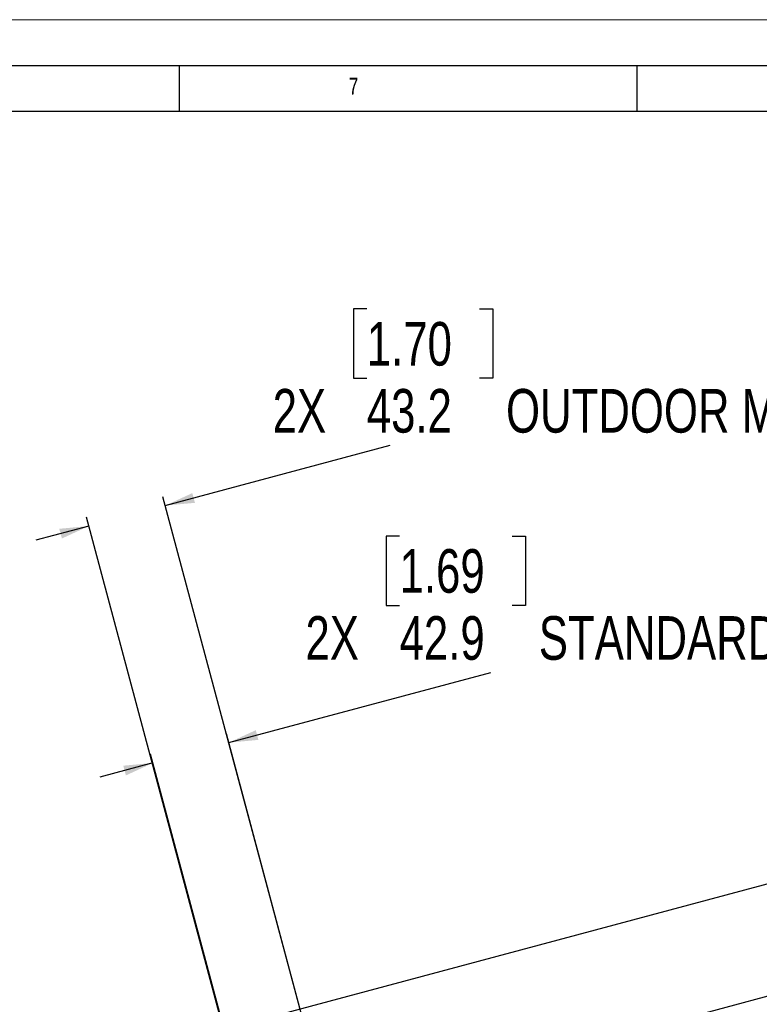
# Model space of a CAD drawing. Header units: millimetres. Extents: x 0 to 4205, y 0 to 2970.
# Tile 25 of 34: x 1540 to 1944, y 2433 to 2970. Entities that reach past the tile are written whole.
import ezdxf

# ---------------------------------------------------------------- set-up
doc = ezdxf.new("R2010")
doc.units = ezdxf.units.MM
doc.header["$LTSCALE"] = 5
doc.layers.add('FORMAT', color=7, linetype='Continuous')
doc.layers.add('SLD-0', color=7, linetype='Continuous')
doc.styles.add('SLDTEXTSTYLE0', font='TXT', dxfattribs={"width": 0.75})
doc.dimstyles.new('SLDDIMSTYLE1', dxfattribs={"dimtxt": 23.8125, "dimasz": 16, "dimexe": 0, "dimexo": 0.0625, "dimgap": 5.953125, "dimtad": 0, "dimtih": 1, "dimtoh": 1, "dimdec": 1, "dimrnd": 1e-09, "dimzin": 12, "dimdsep": 46, "dimtxsty": 'SLDTEXTSTYLE0', "dimsah": 1, "dimcen": 0.09, "dimadec": 0, "dimazin": 3, "dimtfac": 1, "dimtdec": 1, "dimtmove": 0, "dimatfit": 0, "dimfxl": 1, "dimfrac": 2, "dimtolj": 1, "dimtzin": 12, "dimarcsym": 0})

# ---------------------------------------------------------------- blocks, each defined once
blk = doc.blocks.new('_D_27')
at = {"layer": 'SLD-0', "color": 7, "transparency": 16777216}
for p, q in [((1729.83, 2812.13), (1722.59, 2812.13)), ((1722.59, 2812.13), (1722.59, 2774.29)), ((1791.39, 2812.13), (1798.63, 2812.13)), ((1798.63, 2812.13), (1798.63, 2774.29)), ((1722.59, 2774.29), (1729.83, 2774.29)), ((1798.63, 2774.29), (1791.39, 2774.29)), ((1619.79, 2704.79), (1742.67, 2737.71)), ((1730.3, 2292.38), (1618.5, 2709.62)), ((1652.31, 2416.42), (1576.75, 2698.43)), ((1578.04, 2693.6), (1549.06, 2685.84))]:
    blk.add_line(p, q, dxfattribs=at)
for points in [[(1619.79, 2704.79), (1635.96, 2706.27), (1634.54, 2711.58)], [(1578.04, 2693.6), (1561.87, 2692.11), (1563.3, 2686.8)]]:
    blk.add_solid(points, dxfattribs=at)
at = {"layer": 'SLD-0', "color": 7, "transparency": 16777216, "attachment_point": 1, "style": 'SLDTEXTSTYLE0'}
for s, insert, char_height in [('1.70', (1729.83, 2804.99), 23.812), ('2X', (1678.43, 2768.41), 23.812), ('43.2', (1729.83, 2768.41), 23.812), ('OUTDOOR MODELS', (1805.87, 2768.41), 23.8125)]:
    blk.add_mtext(s, dxfattribs=dict(at, insert=insert, char_height=char_height))
blk = doc.blocks.new('_D_28')
at = {"layer": 'SLD-0', "color": 7, "transparency": 16777216}
for p, q in [((1747.74, 2688.14), (1740.49, 2688.14)), ((1740.49, 2688.14), (1740.49, 2650.3)), ((1809.3, 2688.14), (1816.54, 2688.14)), ((1816.54, 2688.14), (1816.54, 2650.3)), ((1740.49, 2650.3), (1747.74, 2650.3)), ((1816.54, 2650.3), (1809.3, 2650.3)), ((1654.47, 2575.38), (1797.56, 2613.72)), ((1730.3, 2292.38), (1653.17, 2580.21)), ((1652.6, 2416.5), (1611.71, 2569.1)), ((1613, 2564.27), (1584.03, 2556.51))]:
    blk.add_line(p, q, dxfattribs=at)
for points in [[(1654.47, 2575.38), (1670.63, 2576.87), (1669.21, 2582.18)], [(1613, 2564.27), (1596.84, 2562.79), (1598.26, 2557.48)]]:
    blk.add_solid(points, dxfattribs=at)
at = {"layer": 'SLD-0', "color": 7, "transparency": 16777216, "attachment_point": 1, "style": 'SLDTEXTSTYLE0'}
for s, insert, char_height in [('1.69', (1747.74, 2681), 23.812), ('2X', (1696.34, 2644.42), 23.812), ('42.9', (1747.74, 2644.42), 23.812), ('STANDARD & PI MODELS', (1823.78, 2644.42), 23.8125)]:
    blk.add_mtext(s, dxfattribs=dict(at, insert=insert, char_height=char_height))

msp = doc.modelspace()

# ---------------------------------------------------------------- linework, layer by layer
at = {"color": 7, "linetype": 'Continuous', "lineweight": 18}
msp.add_line((0.000021, 2970.00005), (4205.000021, 2970.00005), dxfattribs=at)
at = {"color": 7, "linetype": 'Continuous', "lineweight": 25}
for p, q in [((2210.287343, 2568.407262), (1658.11373, 2420.452789)), ((1673.427026, 2363.30279), (2403.525169, 2558.931998))]:
    msp.add_line(p, q, dxfattribs=at)
at = {"layer": 'FORMAT'}
for p, q in [((75.000021, 2945.00005), (4180.000021, 2945.00005)), ((1627.5, 2920.00005), (1627.5, 2945.00005)), ((1877.5, 2920.00005), (1877.5, 2945.00005)), ((100.000021, 2920.00005), (4155.000021, 2920.00005))]:
    msp.add_line(p, q, dxfattribs=at)

# ---------------------------------------------------------------- texts
at = {"layer": 'FORMAT', "insert": (1720.052083, 2938.340157), "char_height": 9.260417, "attachment_point": 1, "style": 'SLDTEXTSTYLE0'}
msp.add_mtext('7', dxfattribs=at)

# ---------------------------------------------------------------- dimensions: what is measured, and where the dimension line sits
at = {"layer": 'SLD-0', "color": 7}
for base, p1, text, picture, middle in [((1619.792808, 2704.78729), (1653.604236, 2411.588885), '2X<>OUTDOOR MODELS', '_D_27', (1890.541284, 2777.334125)), ((1654.466387, 2575.383732), (1653.894014, 2411.66653), '2X<>STANDARD & PI MODELS', '_D_28', (1945.425421, 2653.34597))]:
    dim = msp.add_linear_dim(base=base, p1=p1, p2=(1731.590066, 2287.554244), angle=15, text=text, dimstyle='SLDDIMSTYLE1', dxfattribs=at)
    dim.commit()
    dim.dimension.update_dxf_attribs({"geometry": picture, "text_midpoint": middle, "dimtype": 160})

doc.saveas('drawing.dxf')
